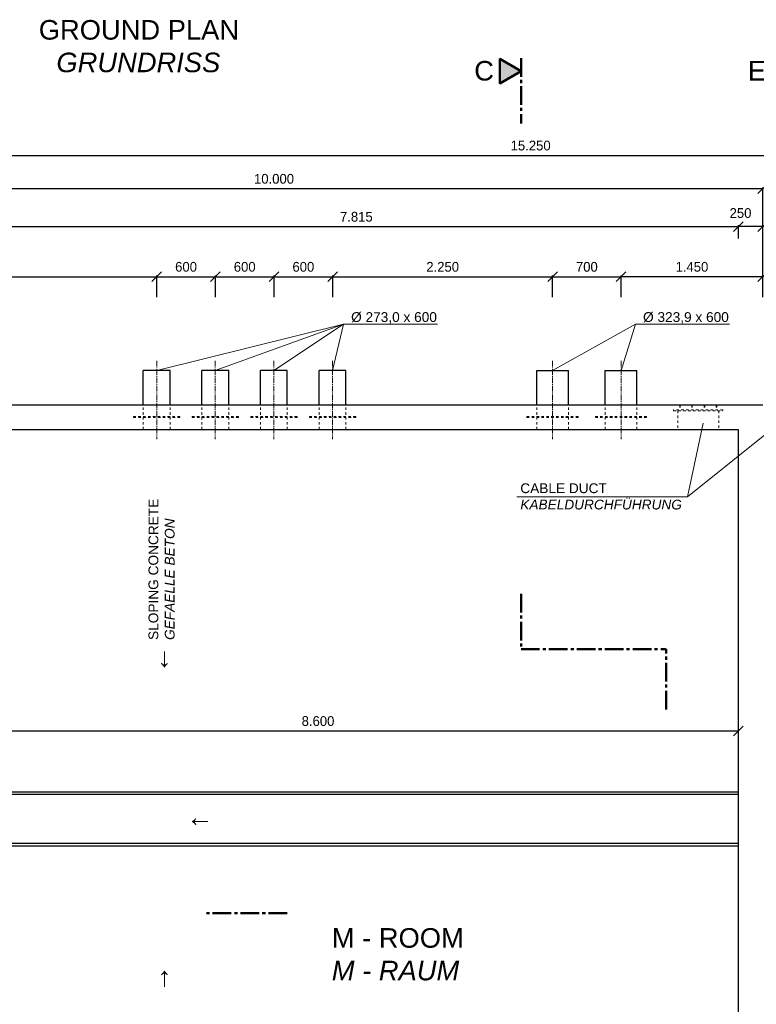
# Model space of a CAD drawing. Header units: millimetres. Extents: x -2065 to 128713, y -54195 to 32418.
# Tile 45 of 61: x 72146 to 79682, y -44805 to -34739. Entities that reach past the tile are written whole.
import ezdxf

# ---------------------------------------------------------------- set-up
doc = ezdxf.new("R2010")
doc.units = ezdxf.units.MM
doc.linetypes.add('JIS_02_1.0', pattern=[2, 1, -1])
doc.linetypes.add('MITTE2', pattern=[28.575, 19.05, -3.175, 3.175, -3.175])
doc.layers.add('Bemaßung', color=7, linetype='Continuous', lineweight=9)
for name, color, linetype in [('Beschriftung', 7, 'Continuous'), ('P-MU150AUSL', 7, 'Continuous'), ('P-MU200AUSL', 7, 'Continuous'), ('POL_Bema', 7, 'Continuous')]:
    doc.layers.add(name, color=color, linetype=linetype)
doc.styles.add('LBB3.5M1000', font='isocp.shx', dxfattribs={"height": 3.5})
doc.dimstyles.new('DIN', dxfattribs={"dimtxt": 2.5, "dimasz": 2.5, "dimexe": 1.25, "dimexo": 0.625, "dimtad": 1, "dimtih": 1, "dimdec": 4, "dimdsep": 46, "dimlunit": 6, "dimtxsty": 'Standard', "dimcen": 2.5, "dimadec": 0, "dimazin": 0, "dimtfac": 1, "dimtdec": 4, "dimtmove": 0, "dimatfit": 3, "dimfxl": 0, "dimtvp": 1, "dimtolj": 1, "dimtzin": 0, "dimarcsym": 0})

# ---------------------------------------------------------------- blocks, each defined once
blk = doc.blocks.new('_Oblique')
at = {"layer": 'POL_Bema', "color": 0, "lineweight": -2}
blk.add_line((-0.5, -0.5), (0.5, 0.5), dxfattribs=at)
blk = doc.blocks.new('*D417')
at = {"layer": 'Bemaßung', "color": 0, "lineweight": -2, "transparency": 16777216}
for p, q in [((69748, -37577), (69748, -37354)), ((69748, -37366), (73548, -37366)), ((73548, -37577), (73548, -37354))]:
    blk.add_line(p, q, dxfattribs=at)
at = {"layer": 'DEFPOINTS', "color": 0, "transparency": 16777216}
for p in [(73548, -37366), (69748, -38677), (73548, -38677)]:
    blk.add_point(p, dxfattribs=at)
at = {"layer": 'Bemaßung', "color": 0, "lineweight": -2, "transparency": 16777216, "xscale": 100, "yscale": 100, "zscale": 100, "rotation": 180}
blk.add_blockref('_Oblique', (69748, -37366), dxfattribs=at)
at = {"layer": 'Bemaßung', "color": 0, "lineweight": -2, "transparency": 16777216, "xscale": 100, "yscale": 100, "zscale": 100}
blk.add_blockref('_Oblique', (73548, -37366), dxfattribs=at)
at = {"layer": 'Bemaßung', "color": 0, "transparency": 16777216, "insert": (71648, -37266), "char_height": 100, "attachment_point": 5}
blk.add_mtext('\\A1;3.800', dxfattribs=at)
blk = doc.blocks.new('*D418')
at = {"layer": 'Bemaßung', "color": 0, "lineweight": -2, "transparency": 16777216}
for p, q in [((78298, -37577), (78298, -37354)), ((79748, -37366), (78298, -37366)), ((79748, -37577), (79748, -37354))]:
    blk.add_line(p, q, dxfattribs=at)
at = {"layer": 'DEFPOINTS', "color": 0, "transparency": 16777216}
for p in [(78298, -37366), (78298, -38677), (79748, -38677)]:
    blk.add_point(p, dxfattribs=at)
at = {"layer": 'Bemaßung', "color": 0, "lineweight": -2, "transparency": 16777216, "xscale": 100, "yscale": 100, "zscale": 100, "rotation": 180}
blk.add_blockref('_Oblique', (78298, -37366), dxfattribs=at)
at = {"layer": 'Bemaßung', "color": 0, "lineweight": -2, "transparency": 16777216, "xscale": 100, "yscale": 100, "zscale": 100}
blk.add_blockref('_Oblique', (79748, -37366), dxfattribs=at)
at = {"layer": 'Bemaßung', "color": 0, "transparency": 16777216, "insert": (79023, -37266), "char_height": 100, "attachment_point": 5}
blk.add_mtext('\\A1;1.450', dxfattribs=at)
blk = doc.blocks.new('*D419')
at = {"layer": 'Bemaßung', "color": 0, "lineweight": -2, "transparency": 16777216}
for p, q in [((75348, -37577), (75348, -37354)), ((75348, -37366), (77598, -37366)), ((77598, -37577), (77598, -37354))]:
    blk.add_line(p, q, dxfattribs=at)
at = {"layer": 'DEFPOINTS', "color": 0, "transparency": 16777216}
for p in [(77598, -37366), (75348, -38677), (77598, -38677)]:
    blk.add_point(p, dxfattribs=at)
at = {"layer": 'Bemaßung', "color": 0, "lineweight": -2, "transparency": 16777216, "xscale": 100, "yscale": 100, "zscale": 100, "rotation": 180}
blk.add_blockref('_Oblique', (75348, -37366), dxfattribs=at)
at = {"layer": 'Bemaßung', "color": 0, "lineweight": -2, "transparency": 16777216, "xscale": 100, "yscale": 100, "zscale": 100}
blk.add_blockref('_Oblique', (77598, -37366), dxfattribs=at)
at = {"layer": 'Bemaßung', "color": 0, "transparency": 16777216, "insert": (76473, -37266), "char_height": 100, "attachment_point": 5}
blk.add_mtext('\\A1;2.250', dxfattribs=at)
blk = doc.blocks.new('*D421')
at = {"layer": 'Bemaßung', "color": 0, "lineweight": -2, "transparency": 16777216}
for p, q in [((77598, -37577), (77598, -37354)), ((77598, -37366), (78298, -37366)), ((78298, -37577), (78298, -37354))]:
    blk.add_line(p, q, dxfattribs=at)
at = {"layer": 'DEFPOINTS', "color": 0, "transparency": 16777216}
for p in [(78298, -37366), (77598, -38677), (78298, -38677)]:
    blk.add_point(p, dxfattribs=at)
at = {"layer": 'Bemaßung', "color": 0, "lineweight": -2, "transparency": 16777216, "xscale": 100, "yscale": 100, "zscale": 100, "rotation": 180}
blk.add_blockref('_Oblique', (77598, -37366), dxfattribs=at)
at = {"layer": 'Bemaßung', "color": 0, "lineweight": -2, "transparency": 16777216, "xscale": 100, "yscale": 100, "zscale": 100}
blk.add_blockref('_Oblique', (78298, -37366), dxfattribs=at)
at = {"layer": 'Bemaßung', "color": 0, "transparency": 16777216, "insert": (77948, -37266), "char_height": 100, "attachment_point": 5}
blk.add_mtext('\\A1;700', dxfattribs=at)
blk = doc.blocks.new('*D422')
at = {"layer": 'Bemaßung', "color": 0, "lineweight": -2, "transparency": 16777216}
for p, q in [((74748, -37577), (74748, -37354)), ((74748, -37366), (75348, -37366)), ((75348, -37577), (75348, -37354))]:
    blk.add_line(p, q, dxfattribs=at)
at = {"layer": 'DEFPOINTS', "color": 0, "transparency": 16777216}
for p in [(75348, -37366), (74748, -38677), (75348, -38677)]:
    blk.add_point(p, dxfattribs=at)
at = {"layer": 'Bemaßung', "color": 0, "lineweight": -2, "transparency": 16777216, "xscale": 100, "yscale": 100, "zscale": 100, "rotation": 180}
blk.add_blockref('_Oblique', (74748, -37366), dxfattribs=at)
at = {"layer": 'Bemaßung', "color": 0, "lineweight": -2, "transparency": 16777216, "xscale": 100, "yscale": 100, "zscale": 100}
blk.add_blockref('_Oblique', (75348, -37366), dxfattribs=at)
at = {"layer": 'Bemaßung', "color": 0, "transparency": 16777216, "insert": (75048, -37266), "char_height": 100, "attachment_point": 5}
blk.add_mtext('\\A1;600', dxfattribs=at)
blk = doc.blocks.new('*D423')
at = {"layer": 'Bemaßung', "color": 0, "lineweight": -2, "transparency": 16777216}
for p, q in [((74148, -37577), (74148, -37354)), ((74148, -37366), (74748, -37366)), ((74748, -37577), (74748, -37354))]:
    blk.add_line(p, q, dxfattribs=at)
at = {"layer": 'DEFPOINTS', "color": 0, "transparency": 16777216}
for p in [(74748, -37366), (74148, -38677), (74748, -38677)]:
    blk.add_point(p, dxfattribs=at)
at = {"layer": 'Bemaßung', "color": 0, "lineweight": -2, "transparency": 16777216, "xscale": 100, "yscale": 100, "zscale": 100, "rotation": 180}
blk.add_blockref('_Oblique', (74148, -37366), dxfattribs=at)
at = {"layer": 'Bemaßung', "color": 0, "lineweight": -2, "transparency": 16777216, "xscale": 100, "yscale": 100, "zscale": 100}
blk.add_blockref('_Oblique', (74748, -37366), dxfattribs=at)
at = {"layer": 'Bemaßung', "color": 0, "transparency": 16777216, "insert": (74448, -37266), "char_height": 100, "attachment_point": 5}
blk.add_mtext('\\A1;600', dxfattribs=at)
blk = doc.blocks.new('*D424')
at = {"layer": 'Bemaßung', "color": 0, "lineweight": -2, "transparency": 16777216}
for p, q in [((73548, -37577), (73548, -37354)), ((73548, -37366), (74148, -37366)), ((74148, -37577), (74148, -37354))]:
    blk.add_line(p, q, dxfattribs=at)
at = {"layer": 'DEFPOINTS', "color": 0, "transparency": 16777216}
for p in [(74148, -37366), (73548, -38677), (74148, -38677)]:
    blk.add_point(p, dxfattribs=at)
at = {"layer": 'Bemaßung', "color": 0, "lineweight": -2, "transparency": 16777216, "xscale": 100, "yscale": 100, "zscale": 100, "rotation": 180}
blk.add_blockref('_Oblique', (73548, -37366), dxfattribs=at)
at = {"layer": 'Bemaßung', "color": 0, "lineweight": -2, "transparency": 16777216, "xscale": 100, "yscale": 100, "zscale": 100}
blk.add_blockref('_Oblique', (74148, -37366), dxfattribs=at)
at = {"layer": 'Bemaßung', "color": 0, "transparency": 16777216, "insert": (73848, -37266), "char_height": 100, "attachment_point": 5}
blk.add_mtext('\\A1;600', dxfattribs=at)
blk = doc.blocks.new('*D439')
at = {"layer": 'Bemaßung', "color": 0, "lineweight": -2, "transparency": 16777216}
for p, q in [((79498, -36977), (79498, -36841)), ((79748, -36977), (79748, -36841)), ((79748, -36854), (79498, -36854))]:
    blk.add_line(p, q, dxfattribs=at)
at = {"layer": 'DEFPOINTS', "color": 0, "transparency": 16777216}
for p in [(79498, -36854), (79498, -38677), (79748, -38677)]:
    blk.add_point(p, dxfattribs=at)
at = {"layer": 'Bemaßung', "color": 0, "lineweight": -2, "transparency": 16777216, "xscale": 100, "yscale": 100, "zscale": 100, "rotation": 180}
blk.add_blockref('_Oblique', (79498, -36854), dxfattribs=at)
at = {"layer": 'Bemaßung', "color": 0, "lineweight": -2, "transparency": 16777216, "xscale": 100, "yscale": 100, "zscale": 100}
blk.add_blockref('_Oblique', (79748, -36854), dxfattribs=at)
at = {"layer": 'Bemaßung', "color": 0, "transparency": 16777216, "insert": (79520, -36716), "char_height": 100, "attachment_point": 5}
blk.add_mtext('\\A1;250', dxfattribs=at)
blk = doc.blocks.new('*D440')
at = {"layer": 'Bemaßung', "color": 0, "lineweight": -2, "transparency": 16777216}
for p, q in [((71683, -37112), (71683, -36841)), ((79498, -36977), (79498, -36841)), ((71683, -36854), (79498, -36854))]:
    blk.add_line(p, q, dxfattribs=at)
at = {"layer": 'DEFPOINTS', "color": 0, "transparency": 16777216}
for p in [(79498, -36854), (79498, -38677), (71683, -38812)]:
    blk.add_point(p, dxfattribs=at)
at = {"layer": 'Bemaßung', "color": 0, "lineweight": -2, "transparency": 16777216, "xscale": 100, "yscale": 100, "zscale": 100, "rotation": 180}
blk.add_blockref('_Oblique', (71683, -36854), dxfattribs=at)
at = {"layer": 'Bemaßung', "color": 0, "lineweight": -2, "transparency": 16777216, "xscale": 100, "yscale": 100, "zscale": 100}
blk.add_blockref('_Oblique', (79498, -36854), dxfattribs=at)
at = {"layer": 'Bemaßung', "color": 0, "transparency": 16777216, "insert": (75590, -36754), "char_height": 100, "attachment_point": 5}
blk.add_mtext('\\A1;7.815', dxfattribs=at)
blk = doc.blocks.new('*D441')
at = {"layer": 'Bemaßung', "color": 0, "lineweight": -2, "transparency": 16777216}
for p, q in [((69748, -37577), (69748, -36453)), ((69748, -36466), (79748, -36466)), ((79748, -37577), (79748, -36453))]:
    blk.add_line(p, q, dxfattribs=at)
at = {"layer": 'DEFPOINTS', "color": 0, "transparency": 16777216}
for p in [(79748, -36466), (69748, -38677), (79748, -38677)]:
    blk.add_point(p, dxfattribs=at)
at = {"layer": 'Bemaßung', "color": 0, "lineweight": -2, "transparency": 16777216, "xscale": 100, "yscale": 100, "zscale": 100, "rotation": 180}
blk.add_blockref('_Oblique', (69748, -36466), dxfattribs=at)
at = {"layer": 'Bemaßung', "color": 0, "lineweight": -2, "transparency": 16777216, "xscale": 100, "yscale": 100, "zscale": 100}
blk.add_blockref('_Oblique', (79748, -36466), dxfattribs=at)
at = {"layer": 'Bemaßung', "color": 0, "transparency": 16777216, "insert": (74748, -36366), "char_height": 100, "attachment_point": 5}
blk.add_mtext('\\A1;10.000', dxfattribs=at)
blk = doc.blocks.new('*D459')
at = {"layer": 'Bemaßung', "color": 0, "lineweight": -2, "transparency": 16777216}
for p, q in [((69748, -36977), (69748, -36114)), ((69748, -36126), (84998, -36126)), ((84998, -36977), (84998, -36114))]:
    blk.add_line(p, q, dxfattribs=at)
at = {"layer": 'DEFPOINTS', "color": 0, "transparency": 16777216}
for p in [(84998, -36126), (69748, -38677), (84998, -38677)]:
    blk.add_point(p, dxfattribs=at)
at = {"layer": 'Bemaßung', "color": 0, "lineweight": -2, "transparency": 16777216, "xscale": 100, "yscale": 100, "zscale": 100, "rotation": 180}
blk.add_blockref('_Oblique', (69748, -36126), dxfattribs=at)
at = {"layer": 'Bemaßung', "color": 0, "lineweight": -2, "transparency": 16777216, "xscale": 100, "yscale": 100, "zscale": 100}
blk.add_blockref('_Oblique', (84998, -36126), dxfattribs=at)
at = {"layer": 'Bemaßung', "color": 0, "transparency": 16777216, "insert": (77373, -36026), "char_height": 100, "attachment_point": 5}
blk.add_mtext('\\A1;15.250', dxfattribs=at)
blk = doc.blocks.new('*D480')
at = {"layer": 'Bemaßung', "color": 0, "lineweight": -2, "transparency": 16777216}
for p, q in [((70898, -42112), (70898, -41997)), ((70898, -42010), (79498, -42010)), ((79498, -42112), (79498, -41997))]:
    blk.add_line(p, q, dxfattribs=at)
at = {"layer": 'DEFPOINTS', "color": 0, "transparency": 16777216}
for p in [(79498, -42010), (70898, -42312), (79498, -42312)]:
    blk.add_point(p, dxfattribs=at)
at = {"layer": 'Bemaßung', "color": 0, "lineweight": -2, "transparency": 16777216, "xscale": 100, "yscale": 100, "zscale": 100, "rotation": 180}
blk.add_blockref('_Oblique', (70898, -42010), dxfattribs=at)
at = {"layer": 'Bemaßung', "color": 0, "lineweight": -2, "transparency": 16777216, "xscale": 100, "yscale": 100, "zscale": 100}
blk.add_blockref('_Oblique', (79498, -42010), dxfattribs=at)
at = {"layer": 'Bemaßung', "color": 0, "transparency": 16777216, "insert": (75198, -41910), "char_height": 100, "attachment_point": 5}
blk.add_mtext('\\A1;8.600', dxfattribs=at)

msp = doc.modelspace()

# ---------------------------------------------------------------- hatches: boundary and pattern name
h = msp.add_hatch(color=256)
h.dxf.hatch_style = 1
h.paths.add_polyline_path([(77274.73409, -35265.23084), (77058.3295, -35140.2896), (77058.3295, -35390.17209)])

# ---------------------------------------------------------------- linework, layer by layer
at = {"linetype": 'MITTE2', "lineweight": 50, "ltscale": 10}
for p, q in [((77274.73409, -35132.20577), (77274.73409, -35798.6722)), ((77274.73409, -40608.20503), (77274.73409, -41172.9752)), ((77274.73409, -41172.9752), (78758.79504, -41172.9752)), ((78758.79504, -41790.04417), (78758.79504, -41172.9752)), ((74882.20434, -43873.72802), (74026.4959, -43873.72802))]:
    msp.add_line(p, q, dxfattribs=at)
at = {"linetype": 'MITTE2', "lineweight": 18, "ltscale": 3}
for p, q in [((73547.50897, -38226.85122), (73547.50897, -39026.85122)), ((74147.50897, -38226.85122), (74147.50897, -39026.85122)), ((74747.50897, -38226.85122), (74747.50897, -39026.85122)), ((75347.50897, -38226.85122), (75347.50897, -39026.85122)), ((77597.50897, -38226.85122), (77597.50897, -39026.85122)), ((78297.50897, -38226.85122), (78297.50897, -39026.85122))]:
    msp.add_line(p, q, dxfattribs=at)
for p, q in [((69747.50897, -38676.85122), (79747.50897, -38676.85122)), ((69997.50897, -38926.85122), (79497.50897, -38926.85122)), ((79497.50897, -38926.85122), (79497.50897, -50856.85122)), ((79497.50897, -42661.85122), (70897.50897, -42661.85122)), ((79497.50897, -42636.85122), (70922.50897, -42636.85122)), ((79497.50897, -43161.85122), (70897.50897, -43161.85122)), ((79497.50897, -43186.85122), (70920.93162, -43186.85122))]:
    msp.add_line(p, q)
at = {"linetype": 'JIS_02_1.0', "lineweight": 18, "ltscale": 25}
for p, q in [((73411.00897, -38926.85122), (73411.00897, -38676.85122)), ((73684.00897, -38926.85122), (73684.00897, -38676.85122)), ((74011.00897, -38926.85122), (74011.00897, -38676.85122)), ((74284.00897, -38926.85122), (74284.00897, -38676.85122)), ((74611.00897, -38926.85122), (74611.00897, -38676.85122)), ((74884.00897, -38926.85122), (74884.00897, -38676.85122)), ((75211.00897, -38926.85122), (75211.00897, -38676.85122)), ((75484.00897, -38926.85122), (75484.00897, -38676.85122)), ((77435.55897, -38926.85122), (77435.55897, -38676.85122)), ((77759.45897, -38926.85122), (77759.45897, -38676.85122)), ((78135.55897, -38926.85122), (78135.55897, -38676.85122)), ((78459.45897, -38926.85122), (78459.45897, -38676.85122)), ((78877.50897, -38736.85122), (78877.50897, -38926.85122)), ((78897.50897, -38676.85122), (78897.50897, -38726.85122)), ((78902.50897, -38676.85122), (78902.50897, -38726.85122)), ((79021.67497, -38676.85122), (79021.67497, -38726.85122)), ((79026.67497, -38676.85122), (79026.67497, -38726.85122)), ((79148.34297, -38676.85122), (79148.34297, -38726.85122)), ((79153.34297, -38676.85122), (79153.34297, -38726.85122)), ((79272.50897, -38676.85122), (79272.50897, -38726.85122)), ((79277.50897, -38676.85122), (79277.50897, -38726.85122)), ((79297.50897, -38736.85122), (79297.50897, -38926.85122)), ((77859.45897, -38796.85122), (77335.55897, -38796.85122)), ((77335.55897, -38806.85122), (77335.55897, -38796.85122)), ((77859.45897, -38806.85122), (77335.55897, -38806.85122)), ((77859.45897, -38806.85122), (77859.45897, -38796.85122)), ((78559.45897, -38796.85122), (78035.55897, -38796.85122)), ((78035.55897, -38806.85122), (78035.55897, -38796.85122)), ((78559.45897, -38806.85122), (78035.55897, -38806.85122)), ((78559.45897, -38806.85122), (78559.45897, -38796.85122))]:
    msp.add_line(p, q, dxfattribs=at)
at = {"lineweight": 50}
msp.add_lwpolyline([(77274.73409, -35265.23084), (77058.3295, -35140.2896), (77058.3295, -35390.17209)], close=True, dxfattribs=at)
at = {"linetype": 'JIS_02_1.0', "lineweight": 18, "ltscale": 25}
for points in [[(79339.00897, -38736.85122), (79339.00897, -38726.85122), (78836.00897, -38726.85122), (78836.00897, -38736.85122)], [(73311.00897, -38806.85122), (73784.00897, -38806.85122), (73784.00897, -38796.85122), (73311.00897, -38796.85122)], [(73911.00897, -38806.85122), (74384.00897, -38806.85122), (74384.00897, -38796.85122), (73911.00897, -38796.85122)], [(74511.00897, -38806.85122), (74984.00897, -38806.85122), (74984.00897, -38796.85122), (74511.00897, -38796.85122)], [(75111.00897, -38806.85122), (75584.00897, -38806.85122), (75584.00897, -38796.85122), (75111.00897, -38796.85122)]]:
    msp.add_lwpolyline(points, close=True, dxfattribs=at)
at = {"layer": 'Beschriftung', "lineweight": 5}
for p, q in [((73547.50897, -38326.85122), (75457.74442, -37852.35015)), ((75457.74442, -37852.35015), (74147.50897, -38326.85122)), ((75457.74442, -37852.35015), (74747.50897, -38326.85122)), ((75457.74442, -37852.35015), (75347.50897, -38326.85122)), ((76421.19622, -37852.35015), (75457.74442, -37852.35015)), ((77597.50897, -38326.85122), (78444.00762, -37852.35015)), ((78444.00762, -37852.35015), (78297.50897, -38326.85122)), ((79407.45943, -37852.35015), (78444.00762, -37852.35015)), ((78977.22638, -39616.71481), (79989.15477, -38805.7982)), ((78977.22638, -39616.71481), (79137.76399, -38862.49527)), ((77230.72214, -39616.71481), (78977.22638, -39616.71481))]:
    msp.add_line(p, q, dxfattribs=at)
at = {"layer": 'P-MU150AUSL', "linetype": 'Continuous', "ltscale": 10}
for p, q in [((73411.00897, -38676.85122), (73411.00897, -38326.85122)), ((73684.00897, -38326.85122), (73411.00897, -38326.85122)), ((73684.00897, -38676.85122), (73684.00897, -38326.85122)), ((74011.00897, -38676.85122), (74011.00897, -38326.85122)), ((74284.00897, -38326.85122), (74011.00897, -38326.85122)), ((74284.00897, -38676.85122), (74284.00897, -38326.85122)), ((74611.00897, -38676.85122), (74611.00897, -38326.85122)), ((74884.00897, -38326.85122), (74611.00897, -38326.85122)), ((74884.00897, -38676.85122), (74884.00897, -38326.85122)), ((75211.00897, -38676.85122), (75211.00897, -38326.85122)), ((75484.00897, -38326.85122), (75211.00897, -38326.85122)), ((75484.00897, -38676.85122), (75484.00897, -38326.85122))]:
    msp.add_line(p, q, dxfattribs=at)
at = {"layer": 'P-MU200AUSL', "ltscale": 100}
for p, q in [((77435.55897, -38676.85122), (77435.55897, -38326.85122)), ((77435.55897, -38326.85122), (77759.45897, -38326.85122)), ((77759.45897, -38676.85122), (77759.45897, -38326.85122)), ((78135.55897, -38676.85122), (78135.55897, -38326.85122)), ((78135.55897, -38326.85122), (78459.45897, -38326.85122)), ((78459.45897, -38676.85122), (78459.45897, -38326.85122))]:
    msp.add_line(p, q, dxfattribs=at)

# ---------------------------------------------------------------- texts
at = {"layer": 'Beschriftung', "attachment_point": 1, "style": 'LBB3.5M1000'}
for s, width, insert, char_height in [('\\pi94.352;{\\fArial|b0|i0|c0|p34;GROUND PLAN\\P\\pi274.78;\\fArial|b0|i1|c0|p34;GRUNDRISS}', 2200.1645238, (72247.0354, -34742.20303), 200), ('{\\fArial|b0|i0|c0|p34;C}', 221.0671757, (76795.819, -35160.63265), 200), ('{\\fArial|b0|i0|c0|p34;E}', 221.0671757, (79593.59389, -35160.63265), 200), ('{\\fArial|b0|i0|c0|p34;%%C 273,0 x 600}', 884.5236077, (75536.67262, -37728.88494), 100), ('{\\fArial|b0|i0|c0|p34;%%C 323,9 x 600}', 884.5236077, (78522.93582, -37728.88494), 100), ('{\\fArial|b0|i0|c0|p34;CABLE DUCT\\P\\fArial|b0|i1|c0|p34;KABELDURCHFÜHRUNG}', 1678.6331875, (77267.38365, -39479.06414), 100), ('\\pi392.93;{\\fArial|b0|i0|c0|p34;ENTRANCE M - ROOM\\P\\pi456.23;\\fArial|b0|i1|c0|p34;EINGANG M - RAUM}', 2246.5726891, (45480.53781, -40371.6901), 100), ('\\pi404.53;{\\fArial|b0|i0|c0|p34;ENTRANCE E - ROOM\\P\\pi467.83;\\fArial|b0|i1|c0|p34;EINGANG E - RAUM}', 2246.5726891, (47835.56265, -40550.57712), 100), ('{\\fArial|b0|i0|c134|p34;←}', 295.0734938, (73850.35205, -42785.02941), 200), ('{\\fArial|b0|i0|c0|p34;M - ROOM\\P\\fArial|b0|i1|c0|p34;M - RAUM}', 4349.3181878, (75338.95082, -44026.71842), 200)]:
    msp.add_mtext_dynamic_manual_height_columns(s, width=width, gutter_width=17.5, heights=[0], dxfattribs=dict(at, insert=insert, char_height=char_height))
at = {"layer": 'Beschriftung', "attachment_point": 1, "rotation": 90, "style": 'LBB3.5M1000'}
for s, width, insert, char_height in [('{\\fArial|b0|i0|c0|p34;SLOPING CONCRETE\\P\\fArial|b0|i1|c0|p34;GEFAELLE BETON}', 1450.4857996, (73463.95977, -41079.99903), 100), ('{\\fArial|b0|i0|c134|p34;←}', 295.0734938, (73475.51369, -41418.83803), 200)]:
    msp.add_mtext_dynamic_manual_height_columns(s, width=width, gutter_width=17.5, heights=[0], dxfattribs=dict(at, insert=insert, char_height=char_height))
at = {"layer": 'Beschriftung', "extrusion": (0, 0, -1), "insert": (73475.51369, -44404.47947), "char_height": 200, "attachment_point": 1, "text_direction": (0, -1, 0), "style": 'LBB3.5M1000'}
msp.add_mtext_dynamic_manual_height_columns('{\\fArial|b0|i0|c134|p34;←}', width=295.0734938, gutter_width=17.5, heights=[0], dxfattribs=at)

# ---------------------------------------------------------------- dimensions: what is measured, and where the dimension line sits
at = {"layer": 'Bemaßung'}
for base, p1, p2, override, picture, middle in [((84997.50897, -36126.31085), (69747.50897, -38676.85122), (84997.50897, -38676.85122), {"dimscale": 10, "dimtxt": 10, "dimasz": 10, "dimexo": 170, "dimgap": 5, "dimdec": 2, "dimblk1": 'Oblique', "dimblk2": 'Oblique', "dimsah": 1, "dimtdec": 2, "dimtmove": 2}, '*D459', (77372.50897, -36026.31085)), ((79747.50897, -36465.60829), (69747.50897, -38676.85122), (79747.50897, -38676.85122), {"dimscale": 10, "dimtxt": 10, "dimasz": 10, "dimexo": 110, "dimgap": 5, "dimdec": 2, "dimblk1": 'Oblique', "dimblk2": 'Oblique', "dimsah": 1, "dimtdec": 2, "dimtmove": 2}, '*D441', (74747.50897, -36365.60829)), ((79497.50897, -36853.75745), (71682.50897, -38811.85122), (79497.50897, -38676.85122), {"dimscale": 10, "dimtxt": 10, "dimasz": 10, "dimexo": 170, "dimgap": 5, "dimdec": 2, "dimblk1": 'Oblique', "dimblk2": 'Oblique', "dimsah": 1, "dimtdec": 2, "dimtmove": 2}, '*D440', (75590.00897, -36753.75745)), ((73547.50897, -37366.46421), (69747.50897, -38676.85122), (73547.50897, -38676.85122), {"dimscale": 10, "dimtxt": 10, "dimasz": 10, "dimexo": 110, "dimgap": 5, "dimdec": 2, "dimblk1": 'Oblique', "dimblk2": 'Oblique', "dimsah": 1, "dimtdec": 2, "dimtmove": 2}, '*D417', (71647.50897, -37266.46421)), ((74147.50897, -37366.46421), (73547.50897, -38676.85122), (74147.50897, -38676.85122), {"dimscale": 10, "dimtxt": 10, "dimasz": 10, "dimexo": 110, "dimgap": 5, "dimdec": 2, "dimblk1": 'Oblique', "dimblk2": 'Oblique', "dimsah": 1, "dimtdec": 2, "dimtmove": 2}, '*D424', (73847.50897, -37266.46421)), ((74747.50897, -37366.46421), (74147.50897, -38676.85122), (74747.50897, -38676.85122), {"dimscale": 10, "dimtxt": 10, "dimasz": 10, "dimexo": 110, "dimgap": 5, "dimdec": 2, "dimblk1": 'Oblique', "dimblk2": 'Oblique', "dimsah": 1, "dimtdec": 2, "dimtmove": 2}, '*D423', (74447.50897, -37266.46421)), ((75347.50897, -37366.46421), (74747.50897, -38676.85122), (75347.50897, -38676.85122), {"dimscale": 10, "dimtxt": 10, "dimasz": 10, "dimexo": 110, "dimgap": 5, "dimdec": 0, "dimblk1": 'Oblique', "dimblk2": 'Oblique', "dimsah": 1, "dimtdec": 2, "dimtmove": 2}, '*D422', (75047.50897, -37266.46421)), ((77597.50897, -37366.46421), (75347.50897, -38676.85122), (77597.50897, -38676.85122), {"dimscale": 10, "dimtxt": 10, "dimasz": 10, "dimexo": 110, "dimgap": 5, "dimdec": 2, "dimblk1": 'Oblique', "dimblk2": 'Oblique', "dimsah": 1, "dimtdec": 2, "dimtmove": 2}, '*D419', (76472.50897, -37266.46421)), ((78297.50897, -37366.46421), (77597.50897, -38676.85122), (78297.50897, -38676.85122), {"dimscale": 10, "dimtxt": 10, "dimasz": 10, "dimexo": 110, "dimgap": 5, "dimdec": 2, "dimblk1": 'Oblique', "dimblk2": 'Oblique', "dimsah": 1, "dimtdec": 2, "dimtmove": 2}, '*D421', (77947.50897, -37266.46421)), ((78297.50897, -37366.46421), (79747.50897, -38676.85122), (78297.50897, -38676.85122), {"dimscale": 10, "dimtxt": 10, "dimasz": 10, "dimexo": 110, "dimgap": 5, "dimdec": 2, "dimblk1": 'Oblique', "dimblk2": 'Oblique', "dimsah": 1, "dimtdec": 2, "dimtmove": 2}, '*D418', (79022.50897, -37266.46421)), ((79497.50897, -42009.55278), (70897.50897, -42311.85122), (79497.50897, -42311.85122), {"dimscale": 10, "dimtxt": 10, "dimasz": 10, "dimexo": 20, "dimgap": 5, "dimdec": 2, "dimblk1": 'Oblique', "dimblk2": 'Oblique', "dimsah": 1, "dimtdec": 2, "dimtmove": 2}, '*D480', (75197.50897, -41909.55278))]:
    dim = msp.add_linear_dim(base=base, p1=p1, p2=p2, dimstyle='DIN', override=override, dxfattribs=at)
    dim.commit()
    dim.dimension.update_dxf_attribs({"geometry": picture, "text_midpoint": middle})
dim = msp.add_linear_dim(base=(79497.50897, -36853.75745), p1=(79747.50897, -38676.85122), p2=(79497.50897, -38676.85122), angle=180, dimstyle='DIN', override={"dimscale": 10, "dimtxt": 10, "dimasz": 10, "dimexo": 170, "dimgap": 5, "dimdec": 2, "dimblk1": 'Oblique', "dimblk2": 'Oblique', "dimsah": 1, "dimtdec": 2, "dimtmove": 2}, dxfattribs=at)
dim.commit()
dim.dimension.update_dxf_attribs({"geometry": '*D439', "text_midpoint": (79520.38407, -36716.25745), "dimtype": 160})

# ---------------------------------------------------------------- next in the draw order: texts
at = {"layer": 'Beschriftung', "insert": (70688.21464, -38060.19763), "char_height": 100, "attachment_point": 1, "style": 'LBB3.5M1000', "bg_fill": 3, "box_fill_scale": 1.5, "bg_fill_color": 256, "bg_fill_transparency": 0}
msp.add_mtext_dynamic_manual_height_columns('\\pi24.171;{\\fArial|b0|i0|c0|p34;EMERGENCY EXIT\\P\\pi149.58;\\fArial|b0|i1|c0|p34;NOTAUSGANG}', width=1284.222068, gutter_width=17.5, heights=[0], dxfattribs=at)

doc.saveas('drawing.dxf')
